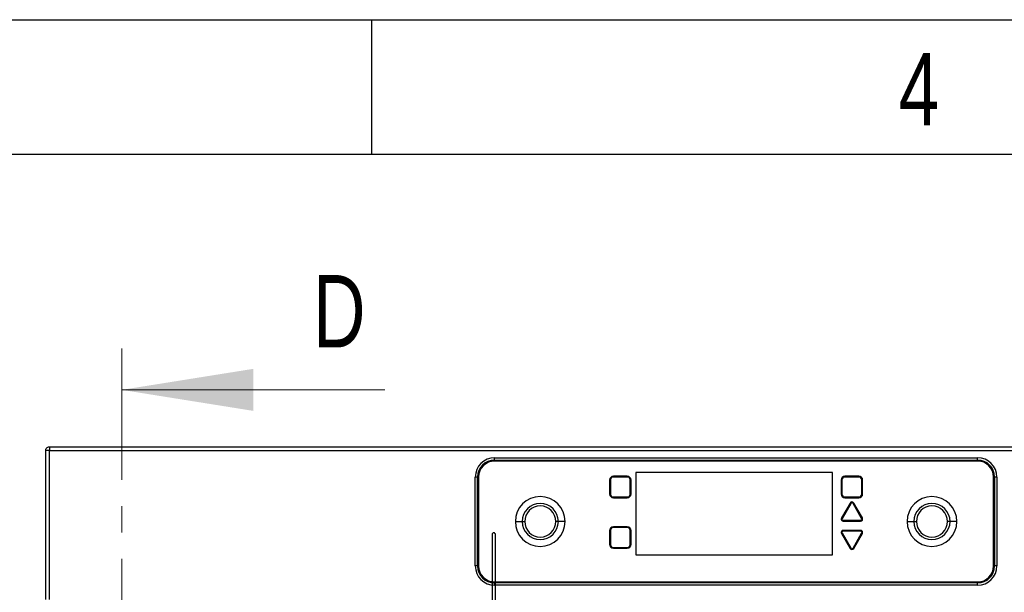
# Paper-space layout 'Specification Drawing' of a CAD drawing. Header units: millimetres. Extents: x 0 to 420, y 0 to 297.
# Tile 31 of 36: x 164 to 211, y 269 to 297. Entities that reach past the tile are written whole.
import ezdxf

# ---------------------------------------------------------------- set-up
doc = ezdxf.new("R2010")
doc.units = ezdxf.units.MM
doc.linetypes.add('CENTER', pattern=[10.16, 6.35, -1.27, 1.27, -1.27])
doc.layers.add('BOARDER', color=7, linetype='Continuous', lineweight=25)
doc.layers.add('COMPONENT', color=7, linetype='Continuous')
doc.styles.add('SLDTEXTSTYLE1', font='TXT', dxfattribs={"width": 0.75})

psp = doc.layouts.new('Specification Drawing')

# ---------------------------------------------------------------- linework, layer by layer
at = {"color": 7, "linetype": 'CENTER', "lineweight": 18}
psp.add_line((168.8406, 281.1076), (168.8406, 181.6933), dxfattribs=at)
at = {"color": 7, "linetype": 'Continuous', "lineweight": 18}
psp.add_line((181.5406, 279.1076), (168.8406, 279.1076), dxfattribs=at)
at = {"color": 7, "linetype": 'Continuous', "lineweight": 25}
for p, q in [((165.3442, 276.3565), (165.3442, 276.1788)), ((165.3442, 276.3565), (231.6554, 276.3565)), ((165.1665, 276.1788), (165.1665, 276.1765)), ((165.1665, 268.9788), (165.1665, 276.1765)), ((165.3442, 276.1788), (231.6554, 276.1788)), ((165.3442, 268.9788), (165.3442, 276.1788)), ((186.8387, 275.8259), (210.1609, 275.8259)), ((186.8387, 275.7154), (186.8387, 275.8259)), ((186.8387, 275.7154), (210.1609, 275.7154)), ((186.8387, 275.6853), (186.8387, 275.7154)), ((210.1609, 275.7154), (210.1609, 275.8259)), ((210.1609, 275.6853), (210.1609, 275.7154)), ((210.1609, 275.6853), (186.8387, 275.6853)), ((210.1554, 275.6677), (186.8442, 275.6677)), ((185.9083, 270.5954), (185.9083, 274.8954)), ((186.0187, 274.8954), (185.9083, 274.8954)), ((186.0187, 270.5954), (186.0187, 274.8954)), ((186.0488, 274.8954), (186.0187, 274.8954)), ((186.0488, 274.8954), (186.0488, 270.5954)), ((186.0665, 274.8899), (186.0665, 270.601)), ((192.5776, 274.9321), (192.5776, 274.9121)), ((193.2442, 274.9321), (192.5776, 274.9321)), ((192.5776, 274.8921), (192.5776, 274.9121)), ((193.2442, 274.9121), (192.5776, 274.9121)), ((193.2442, 274.8921), (192.5776, 274.8921)), ((193.2442, 274.9321), (193.2442, 274.9121)), ((193.2442, 274.8921), (193.2442, 274.9121)), ((203.1483, 275.1065), (193.6615, 275.1065)), ((193.6615, 275.1065), (193.6615, 271.1327)), ((203.1483, 271.1327), (203.1483, 275.1065)), ((203.7554, 274.9321), (203.7554, 274.9121)), ((204.422, 274.9321), (203.7554, 274.9321)), ((203.7554, 274.8921), (203.7554, 274.9121)), ((204.422, 274.9121), (203.7554, 274.9121)), ((204.422, 274.8921), (203.7554, 274.8921)), ((204.422, 274.9321), (204.422, 274.9121)), ((204.422, 274.8921), (204.422, 274.9121)), ((210.9331, 270.601), (210.9331, 274.8899)), ((210.9809, 274.8954), (210.9508, 274.8954)), ((210.9508, 270.5954), (210.9508, 274.8954)), ((210.9809, 274.8954), (210.9809, 270.5954)), ((211.0913, 274.8954), (210.9809, 274.8954)), ((211.0913, 274.8954), (211.0913, 270.5954)), ((192.3909, 274.7454), (192.4109, 274.7454)), ((192.3909, 274.7454), (192.3909, 274.0788)), ((192.4309, 274.7454), (192.4109, 274.7454)), ((192.4109, 274.7454), (192.4109, 274.0788)), ((192.4309, 274.7454), (192.4309, 274.0788)), ((193.3909, 274.7454), (193.4109, 274.7454)), ((193.3909, 274.0788), (193.3909, 274.7454)), ((193.4109, 274.0788), (193.4109, 274.7454)), ((193.4309, 274.7454), (193.4109, 274.7454)), ((193.4309, 274.0788), (193.4309, 274.7454)), ((203.5687, 274.7454), (203.5887, 274.7454)), ((203.5687, 274.7454), (203.5687, 274.0788)), ((203.6087, 274.7454), (203.5887, 274.7454)), ((203.5887, 274.7454), (203.5887, 274.0788)), ((203.6087, 274.7454), (203.6087, 274.0788)), ((204.5687, 274.0788), (204.5687, 274.7454)), ((204.5687, 274.7454), (204.5887, 274.7454)), ((204.5887, 274.0788), (204.5887, 274.7454)), ((204.6087, 274.7454), (204.5887, 274.7454)), ((204.6087, 274.0788), (204.6087, 274.7454)), ((192.3909, 274.0788), (192.4109, 274.0788)), ((192.4309, 274.0788), (192.4109, 274.0788)), ((192.5776, 273.9321), (193.2442, 273.9321)), ((192.5776, 273.9321), (192.5776, 273.9121)), ((192.5776, 273.9121), (193.2442, 273.9121)), ((192.5776, 273.8921), (192.5776, 273.9121)), ((192.5776, 273.8921), (193.2442, 273.8921)), ((193.2442, 273.9321), (193.2442, 273.9121)), ((193.2442, 273.8921), (193.2442, 273.9121)), ((193.3909, 274.0788), (193.4109, 274.0788)), ((193.4309, 274.0788), (193.4109, 274.0788)), ((203.5687, 274.0788), (203.5887, 274.0788)), ((203.6087, 274.0788), (203.5887, 274.0788)), ((203.7554, 273.9321), (203.7554, 273.9121)), ((203.7554, 273.9321), (204.422, 273.9321)), ((203.7554, 273.9121), (204.422, 273.9121)), ((203.7554, 273.8921), (203.7554, 273.9121)), ((203.7554, 273.8921), (204.422, 273.8921)), ((204.422, 273.9321), (204.422, 273.9121)), ((204.422, 273.8921), (204.422, 273.9121)), ((204.5687, 274.0788), (204.5887, 274.0788)), ((204.6087, 274.0788), (204.5887, 274.0788)), ((203.9992, 273.6393), (203.5825, 272.9177)), ((204.0165, 273.6293), (203.5999, 272.9076)), ((204.0338, 273.6193), (203.6172, 272.8977)), ((203.9992, 273.6393), (204.0165, 273.6293)), ((204.0338, 273.6193), (204.0165, 273.6293)), ((204.1435, 273.6193), (204.1609, 273.6293)), ((204.5602, 272.8977), (204.1435, 273.6193)), ((204.1782, 273.6393), (204.1609, 273.6293)), ((204.5775, 272.9076), (204.1609, 273.6293)), ((204.5948, 272.9177), (204.1782, 273.6393)), ((203.5825, 272.9177), (203.5999, 272.9077)), ((203.6172, 272.8977), (203.5999, 272.9076)), ((204.5602, 272.8977), (204.5775, 272.9076)), ((204.5948, 272.9177), (204.5775, 272.9077)), ((187.842, 272.7454), (188.1709, 272.7454)), ((188.1709, 272.7454), (188.2942, 272.7454)), ((189.9176, 272.7454), (189.7942, 272.7454)), ((190.2465, 272.7454), (189.9176, 272.7454)), ((192.5776, 272.4932), (192.5776, 272.4732)), ((193.2442, 272.4932), (192.5776, 272.4932)), ((192.5776, 272.4532), (192.5776, 272.4732)), ((193.2442, 272.4732), (192.5776, 272.4732)), ((193.2442, 272.4532), (192.5776, 272.4532)), ((193.2442, 272.4932), (193.2442, 272.4732)), ((193.2442, 272.4532), (193.2442, 272.4732)), ((203.672, 272.8027), (204.5053, 272.8027)), ((203.672, 272.8027), (203.672, 272.7827)), ((203.672, 272.7827), (204.5053, 272.7827)), ((203.672, 272.7627), (203.672, 272.7826)), ((203.672, 272.7627), (204.5053, 272.7627)), ((204.5053, 272.8027), (204.5053, 272.7827)), ((204.5053, 272.7627), (204.5053, 272.7826)), ((206.7531, 272.7454), (207.0821, 272.7454)), ((207.0821, 272.7454), (207.2054, 272.7454)), ((208.8287, 272.7454), (208.7054, 272.7454)), ((209.1576, 272.7454), (208.8287, 272.7454)), ((192.3909, 272.3065), (192.4109, 272.3065)), ((192.3909, 272.3065), (192.3909, 271.6399)), ((192.4109, 272.3065), (192.4109, 271.6399)), ((192.4309, 272.3065), (192.4109, 272.3065)), ((192.4309, 272.3065), (192.4309, 271.6399)), ((193.3909, 271.6399), (193.3909, 272.3065)), ((193.3909, 272.3065), (193.4109, 272.3065)), ((193.4109, 271.6399), (193.4109, 272.3065)), ((193.4309, 272.3065), (193.4109, 272.3065)), ((193.4309, 271.6399), (193.4309, 272.3065)), ((203.5825, 272.1621), (203.5999, 272.1721)), ((203.5825, 272.1621), (203.9992, 271.4404)), ((203.6172, 272.1821), (203.5999, 272.1721)), ((203.5999, 272.1721), (204.0165, 271.4504)), ((203.6172, 272.1821), (204.0338, 271.4604)), ((203.672, 272.3171), (203.672, 272.2971)), ((204.5053, 272.3171), (203.672, 272.3171)), ((203.672, 272.2771), (203.672, 272.2971)), ((204.5053, 272.2971), (203.672, 272.2971)), ((204.5053, 272.2771), (203.672, 272.2771)), ((204.1435, 271.4604), (204.5602, 272.1821)), ((204.1609, 271.4504), (204.5775, 272.1721)), ((204.1782, 271.4404), (204.5948, 272.1621)), ((204.5053, 272.3171), (204.5053, 272.2971)), ((204.5053, 272.2771), (204.5053, 272.2971)), ((204.5602, 272.1821), (204.5775, 272.1721)), ((204.5948, 272.1621), (204.5775, 272.1721)), ((192.3909, 271.6399), (192.4109, 271.6399)), ((192.4309, 271.6399), (192.4109, 271.6399)), ((192.5776, 271.4932), (193.2442, 271.4932)), ((192.5776, 271.4932), (192.5776, 271.4732)), ((192.5776, 271.4732), (193.2442, 271.4732)), ((192.5776, 271.4532), (192.5776, 271.4732)), ((192.5776, 271.4532), (193.2442, 271.4532)), ((193.2442, 271.4932), (193.2442, 271.4732)), ((193.2442, 271.4532), (193.2442, 271.4732)), ((193.3909, 271.6399), (193.4109, 271.6399)), ((193.4309, 271.6399), (193.4109, 271.6399)), ((203.9992, 271.4404), (204.0165, 271.4504)), ((204.0338, 271.4604), (204.0165, 271.4504)), ((204.1435, 271.4604), (204.1609, 271.4504)), ((204.1782, 271.4404), (204.1609, 271.4504)), ((193.6615, 271.1327), (203.1483, 271.1327)), ((186.0187, 270.5954), (185.9083, 270.5954)), ((186.0488, 270.5954), (186.0187, 270.5954)), ((210.9809, 270.5954), (210.9508, 270.5954)), ((211.0913, 270.5954), (210.9809, 270.5954)), ((186.8387, 269.7754), (186.8387, 269.8055)), ((186.8387, 269.8055), (210.1609, 269.8055)), ((186.8387, 269.665), (186.8387, 269.7754)), ((210.1609, 269.7754), (186.8387, 269.7754)), ((210.1609, 269.665), (186.8387, 269.665)), ((186.8442, 269.8232), (210.1554, 269.8232)), ((210.1609, 269.7754), (210.1609, 269.8055)), ((210.1609, 269.665), (210.1609, 269.7754))]:
    psp.add_line(p, q, dxfattribs=at)
for centre, radius, start, end in [((186.8387, 274.8954), 0.9304, 90, 180), ((186.8387, 274.8954), 0.82, 90, 180), ((210.1609, 274.8954), 0.9304, 360, 90), ((210.1609, 274.8954), 0.82, 0, 90), ((186.8387, 274.8954), 0.7899, 90, 180), ((186.8442, 274.8899), 0.7778, 90, 180), ((210.1554, 274.8899), 0.7778, 0, 90), ((210.1609, 274.8954), 0.7899, 0, 90), ((192.5776, 274.7454), 0.1867, 90, 180), ((192.5776, 274.7454), 0.1467, 90, 180), ((193.2442, 274.7454), 0.1867, 0, 90), ((193.2442, 274.7454), 0.1467, 0, 90), ((203.7554, 274.7454), 0.1867, 90, 180), ((203.7554, 274.7454), 0.1467, 90, 180), ((204.422, 274.7454), 0.1867, 360, 90), ((204.422, 274.7454), 0.1467, 360, 90), ((189.0442, 272.7454), 1.2022, 0, 180), ((192.5776, 274.0788), 0.1867, 180, 270), ((192.5776, 274.0788), 0.1467, 180, 270), ((193.2442, 274.0788), 0.1467, 270, 0), ((193.2442, 274.0788), 0.1867, 270, 360), ((203.7554, 274.0788), 0.1867, 180, 270), ((203.7554, 274.0788), 0.1467, 180, 270), ((204.422, 274.0788), 0.1467, 270, 360), ((204.422, 274.0788), 0.1867, 270, 0), ((207.9554, 272.7454), 1.2022, 0, 180), ((189.0442, 272.7454), 0.8733, 0, 180), ((189.0442, 272.7454), 0.75, 0, 180), ((204.0887, 273.5877), 0.1033, 30, 150), ((204.0887, 273.5877), 0.0633, 30, 150), ((207.9554, 272.7454), 0.8733, 360, 180), ((207.9554, 272.7454), 0.75, 0, 180), ((203.672, 272.866), 0.1033, 150, 270), ((203.672, 272.866), 0.0633, 150, 270), ((204.5053, 272.866), 0.1033, 270, 30), ((204.5053, 272.866), 0.0633, 270, 30), ((189.0442, 272.7454), 1.2022, 180, 0), ((189.0442, 272.7454), 0.8733, 180, 0), ((189.0442, 272.7454), 0.75, 180, 0), ((192.5776, 272.3065), 0.1867, 90, 180), ((192.5776, 272.3065), 0.1467, 90, 180), ((193.2442, 272.3065), 0.1867, 360, 90), ((193.2442, 272.3065), 0.1467, 0, 90), ((207.9554, 272.7454), 1.2022, 180, 0), ((207.9554, 272.7454), 0.8733, 180, 360), ((207.9554, 272.7454), 0.75, 180, 0), ((203.672, 272.2138), 0.1033, 90, 210), ((203.672, 272.2138), 0.0633, 90, 210), ((204.5053, 272.2138), 0.1033, 330, 90), ((204.5053, 272.2138), 0.0633, 330, 90), ((192.5776, 271.6399), 0.1867, 180, 270), ((192.5776, 271.6399), 0.1467, 180, 270), ((193.2442, 271.6399), 0.1467, 270, 0), ((193.2442, 271.6399), 0.1867, 270, 0), ((204.0887, 271.4921), 0.1033, 210, 330), ((204.0887, 271.4921), 0.0633, 210, 330), ((186.8387, 270.5954), 0.9304, 180, 270), ((186.8387, 270.5954), 0.82, 180, 270), ((186.8387, 270.5954), 0.7899, 180, 270), ((186.8442, 270.601), 0.7778, 180, 270), ((210.1554, 270.601), 0.7778, 270, 0), ((210.1609, 270.5954), 0.9304, 270, 0), ((210.1609, 270.5954), 0.82, 270, 0), ((210.1609, 270.5954), 0.7899, 270, 0)]:
    psp.add_arc(centre, radius, start, end, dxfattribs=at)
for points in [[(165.1665, 276.1788), (165.1691, 276.2021), (165.1745, 276.2486), (165.2156, 276.3074), (165.2744, 276.3485), (165.321, 276.3539), (165.3442, 276.3565)], [(165.3442, 276.1788), (165.321, 276.1786), (165.2744, 276.1782), (165.2156, 276.1777), (165.1745, 276.1771), (165.1691, 276.1767), (165.1665, 276.1765)], [(192.4109, 274.7454), (192.4134, 274.7673), (192.4184, 274.811), (192.457, 274.866), (192.5121, 274.9046), (192.5557, 274.9096), (192.5776, 274.9121)], [(193.2442, 274.9121), (193.2661, 274.9096), (193.3098, 274.9046), (193.3649, 274.866), (193.4034, 274.811), (193.4084, 274.7673), (193.4109, 274.7454)], [(203.5887, 274.7454), (203.5912, 274.7673), (203.5962, 274.811), (203.6347, 274.866), (203.6898, 274.9046), (203.7335, 274.9096), (203.7554, 274.9121)], [(204.422, 274.9121), (204.4439, 274.9096), (204.4875, 274.9046), (204.5426, 274.866), (204.5812, 274.811), (204.5862, 274.7673), (204.5887, 274.7454)], [(192.5776, 273.9121), (192.5557, 273.9146), (192.5121, 273.9196), (192.457, 273.9581), (192.4184, 274.0132), (192.4134, 274.0569), (192.4109, 274.0788)], [(193.4109, 274.0788), (193.4084, 274.0569), (193.4034, 274.0132), (193.3649, 273.9581), (193.3098, 273.9196), (193.2661, 273.9146), (193.2442, 273.9121)], [(203.7554, 273.9121), (203.7335, 273.9146), (203.6898, 273.9196), (203.6347, 273.9581), (203.5962, 274.0132), (203.5912, 274.0569), (203.5887, 274.0788)], [(204.5887, 274.0788), (204.5862, 274.0569), (204.5812, 274.0132), (204.5426, 273.9581), (204.4875, 273.9196), (204.4439, 273.9146), (204.422, 273.9121)], [(204.0165, 273.6293), (204.0206, 273.6353), (204.0289, 273.6474), (204.0466, 273.6606), (204.0669, 273.6691), (204.0887, 273.6719), (204.1105, 273.6691), (204.1308, 273.6606), (204.1485, 273.6474), (204.1568, 273.6353), (204.1609, 273.6293)], [(203.672, 272.7826), (203.6648, 272.7832), (203.6502, 272.7843), (203.6299, 272.793), (203.6124, 272.8064), (203.599, 272.8238), (203.5906, 272.8442), (203.5878, 272.866), (203.5904, 272.8879), (203.5967, 272.9011), (203.5999, 272.9077)], [(192.4109, 272.3065), (192.4134, 272.3284), (192.4184, 272.3721), (192.457, 272.4272), (192.5121, 272.4657), (192.5557, 272.4707), (192.5776, 272.4732)], [(193.2442, 272.4732), (193.2661, 272.4707), (193.3098, 272.4657), (193.3649, 272.4272), (193.4034, 272.3721), (193.4084, 272.3284), (193.4109, 272.3065)], [(203.5999, 272.1721), (203.5967, 272.1787), (203.5904, 272.1918), (203.5878, 272.2138), (203.5906, 272.2356), (203.599, 272.2559), (203.6124, 272.2734), (203.6299, 272.2867), (203.6502, 272.2954), (203.6648, 272.2966), (203.672, 272.2971)], [(192.5776, 271.4732), (192.5557, 271.4757), (192.5121, 271.4807), (192.457, 271.5193), (192.4184, 271.5744), (192.4134, 271.618), (192.4109, 271.6399)], [(193.4109, 271.6399), (193.4084, 271.618), (193.4034, 271.5744), (193.3649, 271.5193), (193.3098, 271.4807), (193.2661, 271.4757), (193.2442, 271.4732)], [(204.1609, 271.4504), (204.1568, 271.4444), (204.1485, 271.4324), (204.1308, 271.4191), (204.1105, 271.4107), (204.0887, 271.4078), (204.0669, 271.4107), (204.0466, 271.4191), (204.0289, 271.4324), (204.0206, 271.4444), (204.0165, 271.4504)]]:
    psp.add_open_spline(points, degree=3, dxfattribs=at)
at = {"color": 8, "linetype": 'Continuous', "lineweight": 25}
for points, knots in [([(204.5775, 272.9077), (204.5807, 272.9011), (204.587, 272.8879), (204.5896, 272.866), (204.5868, 272.8441), (204.5781, 272.8241), (204.5693, 272.8107), (204.5626, 272.8058), (204.5618, 272.8051)], [0, 0, 0, 0, 0.1944005, 0.388801, 0.5832015, 0.777602, 0.9720026, 1, 1, 1, 1]), ([(204.568, 272.2678), (204.5714, 272.2638), (204.5795, 272.2543), (204.5867, 272.2355), (204.5896, 272.2138), (204.587, 272.1918), (204.5807, 272.1787), (204.5775, 272.1721)], [0, 0, 0, 0, 0.1518185, 0.3638639, 0.5759092, 0.7879546, 1, 1, 1, 1])]:
    psp.add_open_spline(points, degree=3, knots=knots, dxfattribs=at)
at = {"color": 7, "linetype": 'Continuous', "lineweight": 25}
for points, knots in [([(204.5618, 272.8051), (204.557, 272.8011), (204.5467, 272.7924), (204.5271, 272.7844), (204.5126, 272.7832), (204.5053, 272.7826)], [0, 0, 0, 0, 0.2997151, 0.6498576, 1, 1, 1, 1]), ([(186.7165, 264.6117), (186.7873, 265.0079), (186.9254, 265.7801), (186.8732, 266.9082), (186.8854, 267.9354), (186.8827, 268.8098), (186.8832, 269.5593), (186.8831, 270.0946), (186.8831, 270.4962), (186.8831, 270.7755), (186.8831, 271.0327), (186.8831, 271.2652), (186.883, 271.467), (186.8829, 271.6573), (186.8827, 271.8297), (186.8824, 271.9733), (186.8821, 272.0682), (186.8817, 272.1213), (186.881, 272.133), (186.8803, 272.1343), (186.8758, 272.1463), (186.8697, 272.1608), (186.8499, 272.1796), (186.8349, 272.188), (186.8242, 272.192), (186.8149, 272.1942), (186.8078, 272.1951), (186.8005, 272.1955), (186.7907, 272.1952), (186.7795, 272.1932), (186.7636, 272.188), (186.7507, 272.1798), (186.7397, 272.1704), (186.7309, 272.1599), (186.7245, 272.1474), (186.7208, 272.1423), (186.7181, 272.1174), (186.7166, 272.063), (186.7164, 271.9333), (186.7165, 271.7167), (186.7165, 271.5253), (186.7165, 271.4008), (186.7165, 271.3003), (186.7165, 271.1824), (186.7165, 271.0343), (186.7165, 270.8562), (186.7165, 270.3487), (186.7165, 269.4792), (186.7165, 268.201), (186.7165, 266.7788), (186.7165, 265.2124), (186.7165, 263.7797), (186.7165, 262.8692), (186.7165, 262.5288)], [0, 0, 0, 0, 0.061053, 0.1189745, 0.1711244, 0.2175025, 0.2519997, 0.2851996, 0.2989559, 0.3131211, 0.327695, 0.3381329, 0.3483806, 0.3589523, 0.3698526, 0.3810854, 0.3926556, 0.4015673, 0.4109677, 0.4237207, 0.4336474, 0.4425565, 0.4452602, 0.4462402, 0.4470389, 0.4474023, 0.4477613, 0.4481219, 0.4485014, 0.4494109, 0.4506283, 0.4541823, 0.4593578, 0.4690449, 0.4790274, 0.4877782, 0.4940974, 0.5005469, 0.5172532, 0.5350352, 0.5447047, 0.54977, 0.5549851, 0.5603499, 0.567779, 0.5774943, 0.5874665, 0.6449921, 0.7098279, 0.7819738, 0.8614298, 0.9481959, 1, 1, 1, 1]), ([(204.5053, 272.2971), (204.5126, 272.2966), (204.5272, 272.2955), (204.5473, 272.2865), (204.5613, 272.277), (204.5668, 272.2695), (204.568, 272.2678)], [0, 0, 0, 0, 0.3045041, 0.6090082, 0.9135122, 1, 1, 1, 1])]:
    psp.add_open_spline(points, degree=3, knots=knots, dxfattribs=at)
at = {"color": 7, "linetype": 'Continuous', "lineweight": 18}
psp.add_solid([(168.8406, 279.1076), (175.1906, 278.0916), (175.1906, 280.1236)], dxfattribs=at)
at = {"layer": 'BOARDER'}
psp.add_line((180.92, 290.5), (180.92, 297), dxfattribs=at)
at = {"layer": 'COMPONENT'}
for p, q in [((0, 297), (420, 297)), ((6.5, 290.5), (413.5, 290.5))]:
    psp.add_line(p, q, dxfattribs=at)

# ---------------------------------------------------------------- texts
at = {"color": 7, "linetype": 'Continuous', "insert": (178.0747, 284.6588), "char_height": 3.5, "attachment_point": 1, "style": 'SLDTEXTSTYLE1'}
psp.add_mtext('D', dxfattribs=at)
at = {"layer": 'BOARDER', "insert": (207.332, 295.3934), "char_height": 3.5, "attachment_point": 2, "style": 'SLDTEXTSTYLE1'}
psp.add_mtext('4', dxfattribs=at)

doc.saveas('drawing.dxf')
